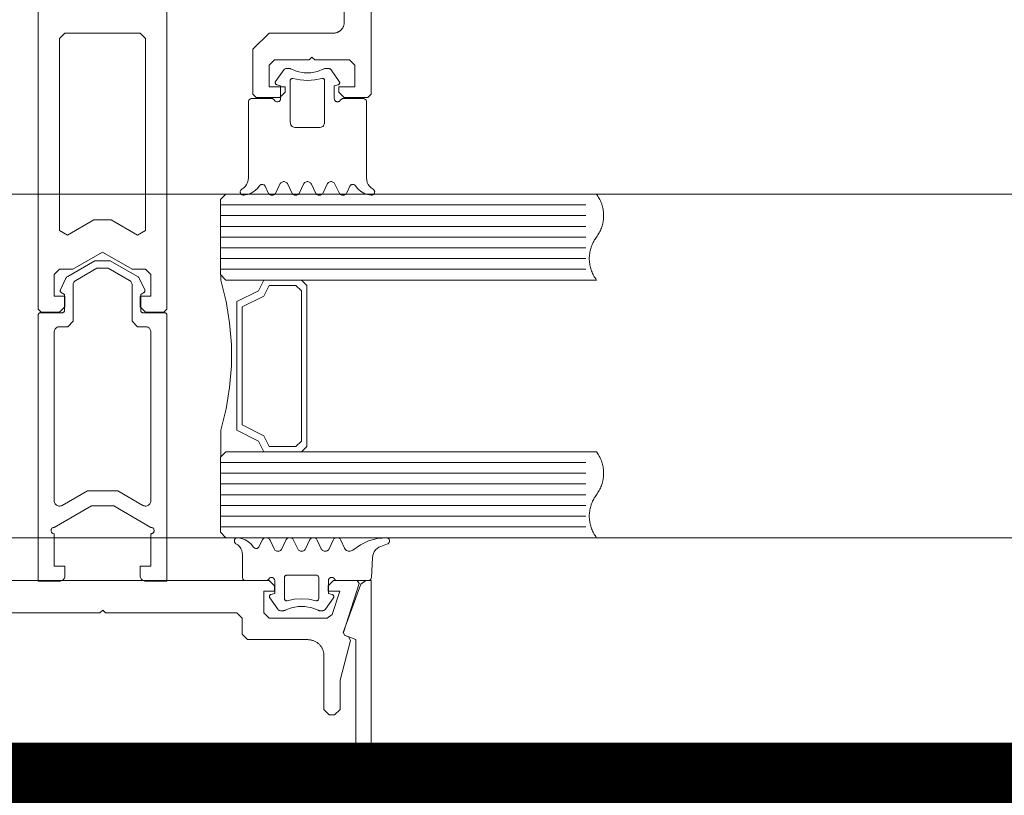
# Model space of a CAD drawing. Header units: millimetres. Extents: x 7483 to 13091, y 8111 to 13871.
# Tile 172 of 256: x 10009 to 10018, y 9220 to 9227. Entities that reach past the tile are written whole.
import ezdxf

# ---------------------------------------------------------------- set-up
doc = ezdxf.new("R2010")
doc.units = ezdxf.units.MM
doc.linetypes.add('DASHED2', pattern=[0.375, 0.25, -0.125])
doc.linetypes.add('DGN_STYLE_2', pattern=[30.2, 18.12, -12.08])
doc.layers.add('a___wymiary', color=7, linetype='Continuous', lineweight=5, true_color=0x000000)
doc.layers.add('wymiary', color=7, linetype='Continuous', lineweight=5, true_color=0xb2b2b2)
for name, color, linetype, lineweight in [('A_zaluzje', 7, 'Continuous', 15), ('CZ-SR', 106, 'Continuous', 13), ('drzwi', 30, 'Continuous', 20)]:
    doc.layers.add(name, color=color, linetype=linetype, lineweight=lineweight)
doc.layers.add('Powierzchnie', color=21, linetype='DGN_STYLE_2', lineweight=15, plot=False)
doc.styles.add('Arial', font='arial.ttf')
doc.dimstyles.new('wymiary agp1', dxfattribs={"dimtxt": 16, "dimasz": 5, "dimexe": 30, "dimexo": 60, "dimgap": 1.8, "dimtad": 1, "dimdec": 3, "dimrnd": 0.5, "dimdsep": 46, "dimtxsty": 'Arial', "dimblk": 'znacznik', "dimcen": 1.5, "dimse1": 1, "dimse2": 1, "dimclrd": 256, "dimazin": 0, "dimtfac": 1, "dimtdec": 3, "dimtmove": 1, "dimatfit": 3, "dimldrblk": 'znacznik', "dimfxl": 0, "dimlwd": -1, "dimarcsym": 0})

# ---------------------------------------------------------------- blocks, each defined once
blk = doc.blocks.new('zw$58')
for p, q in [((6.352965, 6.757207), (6.278063, 6.650213)), ((6.870836, 6.650213), (6.795885, 6.757207)), ((6.2807, 5.613097), (6.3182, 5.693505)), ((6.390709, 5.693505), (6.428209, 5.613097)), ((6.50067, 5.613097), (6.53817, 5.693505)), ((6.61068, 5.693505), (6.64818, 5.613097)), ((6.72069, 5.613097), (6.75819, 5.693505)), ((6.8307, 5.693505), (6.8682, 5.613097)), ((6.179918, 5.673681), (6.20819, 5.613097)), ((6.940709, 5.613097), (6.968932, 5.673681)), ((5.765458, 5.500001), (9.165458, 5.500001)), ((5.765458, 5.400001), (9.165458, 5.400001)), ((5.765458, 5.300001), (9.165458, 5.300001)), ((5.765458, 5.200001), (9.165458, 5.200001)), ((5.765458, 5.100001), (9.165458, 5.100001)), ((5.765458, 5.000001), (9.165458, 5.000001)), ((5.765458, 4.900001), (9.165458, 4.900001)), ((5.266521, 4.470571), (5.266521, 1.995649)), ((5.765458, 3.100001), (9.165458, 3.100001)), ((5.765458, 3.000001), (9.165458, 3.000001)), ((5.765458, 2.900001), (9.165458, 2.900001)), ((5.765458, 2.800001), (9.165458, 2.800001)), ((5.765458, 2.700001), (9.165458, 2.700001)), ((5.765458, 2.600001), (9.165458, 2.600001)), ((5.765458, 2.500001), (9.165458, 2.500001)), ((6.125042, 2.31632), (6.153313, 2.376909)), ((6.225823, 2.376909), (6.263323, 2.296495)), ((6.335833, 2.296495), (6.373284, 2.376909)), ((6.445794, 2.376909), (6.483294, 2.296495)), ((6.555803, 2.296495), (6.593303, 2.376909)), ((6.665813, 2.376909), (6.703313, 2.296495)), ((6.775823, 2.296495), (6.813323, 2.376909)), ((7.319817, 2.341814), (7.257952, 2.319304)), ((7.179192, 2.212816), (7.169524, 2.028435)), ((7.17343, 2.233617), (7.17343, 2.233617)), ((7.17343, 2.138372), (7.17343, 2.138372)), ((6.36386, 2.04312), (6.36386, 2.04312)), ((6.768645, 1.995494), (6.768645, 1.995494)), ((6.22094, 1.852617), (6.22094, 1.852617)), ((6.298089, 1.732793), (6.223186, 1.839788)), ((6.81596, 1.839788), (6.741009, 1.732793)), ((6.768645, 1.900243), (6.768645, 1.900243))]:
    blk.add_line(p, q)
for points in [[(6.916666, 8.0002), (6.916666, 7.2002), (6.916571, 7.195838), (6.916285, 7.191485), (6.91581, 7.187147), (6.915147, 7.182835), (6.914296, 7.178556), (6.913259, 7.174318), (6.912038, 7.17013), (6.910635, 7.165998), (6.909054, 7.161932), (6.907297, 7.157938), (6.905367, 7.154025), (6.903269, 7.1502), (6.901005, 7.14647), (6.898581, 7.142842), (6.896001, 7.139324), (6.89327, 7.135921), (6.890394, 7.132641), (6.887377, 7.129489), (6.884225, 7.126472), (6.880945, 7.123596), (6.877542, 7.120865), (6.874024, 7.118285), (6.870396, 7.115861), (6.866666, 7.113598), (6.862841, 7.111499), (6.858928, 7.109569), (6.854934, 7.107812), (6.850868, 7.106231), (6.846737, 7.104828), (6.842548, 7.103608), (6.83831, 7.10257), (6.834031, 7.101719), (6.829719, 7.101056), (6.825382, 7.100581), (6.821028, 7.100295), (6.816666, 7.1002), (6.216666, 7.1002), (6.066666, 6.9502), (6.066666, 6.5302), (6.096666, 6.5002), (6.316666, 6.5002), (6.366666, 6.5502), (6.366666, 6.6002), (6.216666, 6.6002), (6.216666, 6.8002), (6.266666, 6.8502), (6.591666, 6.8502), (6.616666, 6.8752), (6.641666, 6.8502), (6.966666, 6.8502), (7.016666, 6.8002), (7.016666, 6.6002), (6.866666, 6.6002), (6.866666, 6.5502), (6.916666, 6.5002), (7.136666, 6.5002), (7.166666, 6.5302), (7.166666, 14.7502)], [(4.066062, 8.0002), (4.066062, 4.53), (4.096062, 4.5), (4.266062, 4.5), (4.316062, 4.55), (4.316062, 4.65), (4.216062, 4.65), (4.216062, 4.85), (4.266062, 4.9), (4.266062, 4.9), (4.389267, 4.9), (4.666062, 5.059808), (4.942857, 4.9), (5.066062, 4.9), (5.116062, 4.85), (5.116062, 4.65), (5.016062, 4.65), (5.016062, 4.55), (5.066062, 4.5), (5.236062, 4.5), (5.266062, 4.53), (5.266062, 8.0002)], [(6.420685, 6.766745), (6.41746, 6.768152), (6.414092, 6.769172), (6.410628, 6.769791), (6.407116, 6.77), (6.377526, 6.77), (6.371804, 6.769445), (6.366294, 6.767809), (6.361196, 6.765153), (6.356699, 6.761573), (6.352967, 6.757202)], [(6.420692, 6.766753), (6.47998, 6.743386), (6.542587, 6.731494), (6.606312, 6.731494), (6.668919, 6.743386), (6.728207, 6.766753)], [(6.795916, 6.757225), (6.792857, 6.760918), (6.789249, 6.764077), (6.785184, 6.766621), (6.780765, 6.768485), (6.776105, 6.769621), (6.771325, 6.77), (6.741783, 6.77), (6.738269, 6.769796), (6.734803, 6.769183), (6.731432, 6.768167), (6.728204, 6.766764)], [(6.268456, 6.475009), (6.271455, 6.470724), (6.275153, 6.467025), (6.279437, 6.464025), (6.284177, 6.461814), (6.289229, 6.460459), (6.29444, 6.460003), (6.299651, 6.460458), (6.304703, 6.46181), (6.309444, 6.46402), (6.313729, 6.467019), (6.317428, 6.470717), (6.320429, 6.475001), (6.32264, 6.47974), (6.323994, 6.484792), (6.32445, 6.490001), (6.32445, 6.610003), (6.289244, 6.619426)], [(6.278065, 6.650215), (6.276323, 6.647197), (6.275132, 6.643923), (6.274526, 6.640492), (6.274525, 6.637008), (6.275128, 6.633577), (6.276318, 6.630302), (6.278057, 6.627283), (6.280294, 6.624613), (6.282961, 6.622371), (6.285975, 6.620626), (6.289247, 6.61943)], [(6.439438, 6.676828), (6.435844, 6.677415), (6.432203, 6.67734), (6.428637, 6.676605), (6.425262, 6.675236), (6.422192, 6.673277), (6.419528, 6.670794), (6.417358, 6.667869), (6.415755, 6.664598), (6.414771, 6.661091), (6.41444, 6.657463), (6.41444, 6.27), (6.415199, 6.261318), (6.417455, 6.252899), (6.421138, 6.245), (6.426138, 6.237861), (6.4323, 6.231698), (6.43944, 6.226699), (6.447339, 6.223015), (6.455757, 6.22076), (6.46444, 6.22), (6.684459, 6.22), (6.693142, 6.22076), (6.70156, 6.223015), (6.709459, 6.226699), (6.716599, 6.231698), (6.722761, 6.237861), (6.727761, 6.245), (6.731444, 6.252899), (6.7337, 6.261318), (6.734459, 6.27), (6.734459, 6.657463), (6.734128, 6.661089), (6.733144, 6.664594), (6.731541, 6.667862), (6.729371, 6.670787), (6.726707, 6.67327), (6.723636, 6.675229), (6.720261, 6.6766), (6.716693, 6.677338), (6.71305, 6.677416), (6.709454, 6.676834)], [(6.439443, 6.676829), (6.506404, 6.663984), (6.57445, 6.659679), (6.642495, 6.663984), (6.709457, 6.676829)], [(6.880431, 6.474988), (6.87743, 6.470707), (6.87373, 6.467012), (6.869445, 6.464015), (6.864705, 6.461808), (6.859654, 6.460456), (6.854445, 6.460003), (6.849235, 6.46046), (6.844185, 6.461814), (6.839446, 6.464025), (6.835163, 6.467024), (6.831466, 6.470722), (6.828468, 6.475005), (6.826258, 6.479743), (6.824905, 6.484793), (6.82445, 6.490001), (6.82445, 6.610003), (6.859606, 6.619426)], [(6.859606, 6.619418), (6.862885, 6.620607), (6.865907, 6.622349), (6.86858, 6.624588), (6.870824, 6.627259), (6.87257, 6.630279), (6.873765, 6.633556), (6.874373, 6.636991), (6.874374, 6.640479), (6.87377, 6.643915), (6.872578, 6.647193), (6.870834, 6.650215)], [(5.963608, 5.646098), (5.980964, 5.65806), (5.995959, 5.672875), (6.00813, 5.690084), (6.017102, 5.709158), (6.022599, 5.729508), (6.02445, 5.750505), (6.02445, 6.460003), (6.024905, 6.465209), (6.026258, 6.470258), (6.028466, 6.474995), (6.031463, 6.479277), (6.035158, 6.482974), (6.039439, 6.485974), (6.044175, 6.488186), (6.049223, 6.489542), (6.05443, 6.490001), (6.242467, 6.490001), (6.247679, 6.489549), (6.252734, 6.488199), (6.257477, 6.485991), (6.261765, 6.482993), (6.265467, 6.479296), (6.26847, 6.475012)], [(7.185291, 5.646098), (7.167935, 5.65806), (7.15294, 5.672875), (7.140769, 5.690084), (7.131797, 5.709158), (7.1263, 5.729508), (7.12445, 5.750505), (7.12445, 6.460003), (7.123993, 6.465215), (7.122637, 6.470268), (7.120425, 6.475009), (7.117422, 6.479294), (7.11372, 6.482992), (7.109432, 6.48599), (7.104688, 6.488199), (7.099633, 6.489549), (7.09442, 6.490001), (6.906383, 6.490001), (6.901175, 6.489542), (6.896127, 6.488185), (6.89139, 6.485973), (6.887109, 6.482972), (6.883414, 6.479274), (6.880417, 6.474991)], [(6.179937, 5.673687), (6.177292, 5.678255), (6.173888, 5.68229), (6.169828, 5.685666), (6.16524, 5.688278), (6.160265, 5.690045), (6.155057, 5.690913), (6.149778, 5.690855), (6.14459, 5.689873), (6.139655, 5.687997), (6.135125, 5.685285), (6.131141, 5.681821), (6.127826, 5.677713)], [(6.390679, 5.693494), (6.387195, 5.699534), (6.382716, 5.704877), (6.377377, 5.70936), (6.371341, 5.712848), (6.364791, 5.715235), (6.357926, 5.716447), (6.350955, 5.716449), (6.344089, 5.71524), (6.337538, 5.712857), (6.3315, 5.709372), (6.326159, 5.704891), (6.321677, 5.699551), (6.31819, 5.693513)], [(6.610689, 5.693513), (6.607203, 5.699551), (6.602721, 5.704891), (6.597379, 5.709372), (6.591341, 5.712857), (6.58479, 5.71524), (6.577925, 5.716449), (6.570954, 5.716447), (6.564089, 5.715235), (6.557539, 5.712848), (6.551503, 5.70936), (6.546164, 5.704877), (6.541685, 5.699534), (6.538201, 5.693494)], [(6.830711, 5.693504), (6.827224, 5.699542), (6.82274, 5.704884), (6.817397, 5.709366), (6.811356, 5.712852), (6.804802, 5.715237), (6.797932, 5.716448), (6.790957, 5.716448), (6.784088, 5.715237), (6.777533, 5.712852), (6.771492, 5.709366), (6.766149, 5.704884), (6.761666, 5.699542), (6.758178, 5.693504)], [(7.021021, 5.677724), (7.017707, 5.681831), (7.013724, 5.685293), (7.009197, 5.688002), (7.004266, 5.689876), (6.999082, 5.690856), (6.993807, 5.690912), (6.988604, 5.690042), (6.983634, 5.688273), (6.979051, 5.685659), (6.974996, 5.682282), (6.971596, 5.678247), (6.968956, 5.673677)], [(5.963602, 5.646108), (5.959389, 5.643225), (5.955726, 5.639671), (5.952719, 5.635547), (5.950455, 5.630974), (5.948998, 5.626082), (5.948392, 5.621015), (5.948654, 5.615918), (5.949776, 5.61094), (5.951726, 5.606224), (5.954448, 5.601906), (5.957862, 5.598112), (5.961869, 5.594951), (5.966355, 5.592516), (5.971189, 5.590876), (5.97623, 5.590078), (5.981334, 5.590147)], [(5.981334, 5.590144), (6.015944, 5.596665), (6.048873, 5.609155), (6.079101, 5.627228), (6.10569, 5.650322), (6.127816, 5.677723)], [(6.208178, 5.613098), (6.211666, 5.607059), (6.216149, 5.601718), (6.221492, 5.597236), (6.227533, 5.593749), (6.234088, 5.591364), (6.240957, 5.590154), (6.247932, 5.590154), (6.254802, 5.591364), (6.261356, 5.593749), (6.267397, 5.597236), (6.27274, 5.601718), (6.277224, 5.607059), (6.280711, 5.613098)], [(6.4282, 5.613089), (6.431686, 5.607052), (6.436166, 5.601713), (6.441506, 5.597233), (6.447542, 5.593748), (6.454091, 5.591364), (6.460955, 5.590153), (6.467924, 5.590153), (6.474788, 5.591364), (6.481337, 5.593748), (6.487374, 5.597233), (6.492713, 5.601713), (6.497194, 5.607052), (6.50068, 5.613089)], [(6.648168, 5.613098), (6.651656, 5.607059), (6.656139, 5.601718), (6.661483, 5.597236), (6.667523, 5.593749), (6.674078, 5.591364), (6.680947, 5.590154), (6.687923, 5.590154), (6.694792, 5.591364), (6.701346, 5.593749), (6.707387, 5.597236), (6.71273, 5.601718), (6.717214, 5.607059), (6.720701, 5.613098)], [(6.86819, 5.613089), (6.871677, 5.607051), (6.876159, 5.601711), (6.8815, 5.59723), (6.887538, 5.593745), (6.894089, 5.591362), (6.900955, 5.590153), (6.907926, 5.590154), (6.914791, 5.591367), (6.921341, 5.593754), (6.927377, 5.597242), (6.932716, 5.601725), (6.937195, 5.607068), (6.940679, 5.613107)], [(7.021034, 5.677723), (7.043167, 5.650315), (7.069765, 5.627216), (7.100003, 5.609142), (7.132944, 5.596654), (7.167565, 5.590139)], [(7.167564, 5.590142), (7.172663, 5.590082), (7.177698, 5.590885), (7.182524, 5.592529), (7.187002, 5.594966), (7.191003, 5.598126), (7.194411, 5.601917), (7.197128, 5.606231), (7.199075, 5.610943), (7.200196, 5.615916), (7.200458, 5.621007), (7.199855, 5.626069), (7.198403, 5.630955), (7.196144, 5.635526), (7.193144, 5.639648), (7.189489, 5.643202), (7.185286, 5.646087)], [(5.767458, 3.152001), (5.767458, 3.400001), (5.817458, 3.600001), (5.847458, 3.800001), (5.867458, 4.000001), (5.867458, 4.200001), (5.847458, 4.400001), (5.817458, 4.600001), (5.767458, 4.800001), (5.767458, 4.848001)], [(5.817458, 4.800001), (6.167458, 4.800001), (6.117458, 4.700001), (5.917458, 4.600001), (5.917458, 3.400001), (6.117458, 3.300001), (6.167458, 3.200001), (5.817458, 3.200001)], [(5.926458, 2.399859), (5.921354, 2.399928), (5.916312, 2.399131), (5.911479, 2.39749), (5.906993, 2.395054), (5.902985, 2.391893), (5.899571, 2.388099), (5.89685, 2.383781), (5.8949, 2.379064), (5.893778, 2.374085), (5.893516, 2.368987), (5.894122, 2.363919), (5.895579, 2.359028), (5.897843, 2.354453), (5.900851, 2.350329), (5.904514, 2.346775), (5.908726, 2.343892)], [(6.07294, 2.312277), (6.050814, 2.339678), (6.024225, 2.362773), (5.993997, 2.380845), (5.961067, 2.393336), (5.926458, 2.399856)], [(6.225791, 2.3769), (6.222307, 2.382939), (6.217828, 2.388282), (6.212489, 2.392765), (6.206453, 2.396253), (6.199904, 2.398639), (6.193039, 2.399852), (6.186069, 2.399854), (6.179204, 2.398645), (6.172653, 2.396262), (6.166615, 2.392777), (6.161274, 2.388296), (6.156792, 2.382956), (6.153305, 2.376918)], [(6.445802, 2.376918), (6.442315, 2.382956), (6.437833, 2.388296), (6.432492, 2.392777), (6.426454, 2.396262), (6.419903, 2.398645), (6.413038, 2.399854), (6.406068, 2.399852), (6.399203, 2.398639), (6.392654, 2.396253), (6.386618, 2.392765), (6.381279, 2.388282), (6.3768, 2.382939), (6.373316, 2.3769)], [(6.665824, 2.376909), (6.662336, 2.382948), (6.657853, 2.388289), (6.65251, 2.392771), (6.646469, 2.396257), (6.639915, 2.398642), (6.633046, 2.399853), (6.626071, 2.399853), (6.619202, 2.398642), (6.612648, 2.396257), (6.606607, 2.392771), (6.601264, 2.388289), (6.596781, 2.382948), (6.593293, 2.376909)], [(6.885801, 2.3769), (6.882317, 2.382939), (6.877838, 2.388282), (6.872499, 2.392765), (6.866463, 2.396253), (6.859914, 2.398639), (6.853049, 2.399852), (6.846078, 2.399854), (6.839213, 2.398645), (6.832662, 2.396262), (6.826625, 2.392777), (6.821284, 2.388296), (6.816802, 2.382956), (6.813315, 2.376918)], [(7.309075, 2.399997), (7.225042, 2.391525), (7.143634, 2.36903), (7.067174, 2.333153), (6.997843, 2.284919)], [(7.319817, 2.341817), (7.32458, 2.344043), (7.328882, 2.347067), (7.332589, 2.350796), (7.335588, 2.355114), (7.337787, 2.359889), (7.339119, 2.364975), (7.339543, 2.370216), (7.339045, 2.37545), (7.337641, 2.380516), (7.335374, 2.38526), (7.332314, 2.389535), (7.328554, 2.393211), (7.324211, 2.396173), (7.319417, 2.398333), (7.314319, 2.399622), (7.309075, 2.400001)], [(6.213592, 2.01499), (6.210589, 2.010707), (6.206887, 2.007011), (6.2026, 2.004014), (6.197857, 2.001807), (6.192803, 2.000457), (6.187591, 2.000005), (5.999553, 2.000005), (5.994347, 2.000461), (5.9893, 2.001814), (5.984563, 2.004024), (5.980282, 2.007023), (5.976587, 2.010721), (5.97359, 2.015004), (5.971381, 2.019744), (5.970028, 2.024795), (5.969573, 2.030004), (5.969573, 2.239501), (5.967722, 2.260494), (5.962225, 2.280839), (5.953254, 2.299909), (5.941084, 2.317116), (5.926092, 2.331929), (5.908738, 2.343891)], [(6.072951, 2.312287), (6.076266, 2.308178), (6.08025, 2.304715), (6.08478, 2.302003), (6.089714, 2.300127), (6.094902, 2.299145), (6.100181, 2.299087), (6.105388, 2.299955), (6.110363, 2.301723), (6.114951, 2.304334), (6.11901, 2.30771), (6.122414, 2.311744), (6.125059, 2.316313)], [(6.263316, 2.296488), (6.266803, 2.290452), (6.271285, 2.285112), (6.276626, 2.280633), (6.282663, 2.277149), (6.289214, 2.274766), (6.296079, 2.273557), (6.303049, 2.273559), (6.309913, 2.274771), (6.316462, 2.277157), (6.322498, 2.280645), (6.327836, 2.285127), (6.332316, 2.290469), (6.3358, 2.296507)], [(6.483284, 2.296498), (6.486772, 2.29046), (6.491256, 2.28512), (6.496599, 2.280639), (6.502639, 2.277153), (6.509193, 2.274769), (6.516061, 2.273558), (6.523036, 2.273558), (6.529904, 2.274769), (6.536458, 2.277153), (6.542499, 2.280639), (6.547842, 2.28512), (6.552325, 2.29046), (6.555813, 2.296498)], [(6.703306, 2.296488), (6.706793, 2.290452), (6.711275, 2.285112), (6.716616, 2.280633), (6.722654, 2.277149), (6.729204, 2.274766), (6.736069, 2.273557), (6.743039, 2.273559), (6.749903, 2.274771), (6.756452, 2.277157), (6.762488, 2.280645), (6.767827, 2.285127), (6.772306, 2.290469), (6.77579, 2.296507)], [(6.885833, 2.376909), (6.920598, 2.302269), (6.925192, 2.294389), (6.931142, 2.287474), (6.938248, 2.281755), (6.946276, 2.277423), (6.954957, 2.274621), (6.964002, 2.273442), (6.973111, 2.273927), (6.98198, 2.276059), (6.990315, 2.279766), (6.997837, 2.284926)], [(7.257949, 2.319293), (7.239771, 2.310898), (7.223242, 2.299597), (7.208822, 2.285706), (7.196913, 2.269612), (7.187846, 2.251761), (7.181873, 2.232653), (7.179161, 2.212817)], [(6.234368, 1.87058), (6.269573, 1.880004), (6.269573, 2.000005), (6.269117, 2.005215), (6.267762, 2.010267), (6.265551, 2.015007), (6.26255, 2.019291), (6.258851, 2.022988), (6.254565, 2.025987), (6.249824, 2.028197), (6.244771, 2.029549), (6.239561, 2.030004), (6.23435, 2.029547), (6.229298, 2.028191), (6.224558, 2.02598), (6.220274, 2.022978), (6.216577, 2.019279), (6.213578, 2.014994)], [(6.654535, 1.813178), (6.658129, 1.812591), (6.661769, 1.812666), (6.665336, 1.8134), (6.66871, 1.814769), (6.67178, 1.816727), (6.674444, 1.81921), (6.676614, 1.822134), (6.678218, 1.825404), (6.679202, 1.82891), (6.679534, 1.832537), (6.679534, 2.030004), (6.679231, 2.033474), (6.67833, 2.036839), (6.676859, 2.039997), (6.674863, 2.042852), (6.672402, 2.045317), (6.66955, 2.047317), (6.666395, 2.048792), (6.663032, 2.049697), (6.659563, 2.050005), (6.379534, 2.050005), (6.376065, 2.049697), (6.372702, 2.048792), (6.369547, 2.047317), (6.366695, 2.045317), (6.364234, 2.042852), (6.362238, 2.039997), (6.360767, 2.036839), (6.359867, 2.033474), (6.359563, 2.030004), (6.359563, 1.832537), (6.359895, 1.82891), (6.36088, 1.825404), (6.362483, 1.822134), (6.364653, 1.81921), (6.367317, 1.816727), (6.370387, 1.814769), (6.373761, 1.8134), (6.377328, 1.812666), (6.380968, 1.812591), (6.384562, 1.813178)], [(6.825517, 2.015004), (6.822519, 2.019288), (6.818824, 2.022985), (6.814543, 2.025985), (6.809807, 2.028195), (6.80476, 2.029548), (6.799554, 2.030004), (6.794348, 2.029548), (6.7893, 2.028195), (6.784564, 2.025985), (6.780284, 2.022986), (6.776588, 2.019288), (6.773591, 2.015005), (6.771382, 2.010265), (6.770029, 2.005214), (6.769573, 2.000005), (6.769573, 1.880004), (6.804729, 1.87058)], [(6.825542, 2.015011), (6.828539, 2.010729), (6.832234, 2.007032), (6.836515, 2.004032), (6.841251, 2.001821), (6.846299, 2.000465), (6.851507, 2.000005), (7.139544, 2.000005), (7.144585, 2.000427), (7.149484, 2.00169), (7.154101, 2.003759), (7.158305, 2.006573), (7.161976, 2.010053), (7.16501, 2.014101), (7.167321, 2.0186), (7.168842, 2.023424), (7.169532, 2.028435)], [(2.408003, 0.160956), (4.666666, 0.182364), (6.925329, 0.160956), (6.929718, 0.161011), (6.934101, 0.161258), (6.938468, 0.161697), (6.942812, 0.162328), (6.947123, 0.163149), (6.951395, 0.164158), (6.955619, 0.165353), (6.959785, 0.166733), (6.963888, 0.168294), (6.967917, 0.170034), (6.971867, 0.171948), (6.975729, 0.174035), (6.979495, 0.176289), (6.983159, 0.178705), (6.986714, 0.181281), (6.990152, 0.18401), (6.993466, 0.186887), (6.996652, 0.189907), (6.999702, 0.193063), (7.00261, 0.196351), (7.005371, 0.199763), (7.00798, 0.203292), (7.010432, 0.206933), (7.012721, 0.210678), (7.014844, 0.21452), (7.016796, 0.218451), (7.018574, 0.222464), (7.020174, 0.226552), (7.021593, 0.230705), (7.022829, 0.234917), (7.023878, 0.239179), (7.024739, 0.243483), (7.025411, 0.247821), (7.025892, 0.252183), (7.026181, 0.256563), (7.026277, 0.260952), (7.026277, 1.452461), (6.919826, 1.491206), (6.907872, 1.516841), (7.071754, 1.967101), (7.118738, 2), (7.166666, 2), (7.166666, 0.25), (7.166428, 0.239095), (7.165715, 0.228211), (7.164527, 0.217369), (7.162868, 0.206588), (7.16074, 0.19589), (7.158147, 0.185295), (7.155095, 0.174824), (7.151589, 0.164495), (7.147636, 0.154329), (7.143243, 0.144346), (7.138419, 0.134563), (7.133172, 0.125), (7.127514, 0.115675), (7.121454, 0.106606), (7.115004, 0.09781), (7.108177, 0.089303), (7.100985, 0.081103), (7.093443, 0.073223), (7.085564, 0.065681), (7.077363, 0.058489), (7.068856, 0.051662), (7.06006, 0.045212), (7.050991, 0.039152), (7.041666, 0.033494), (7.032103, 0.028247), (7.022321, 0.023423), (7.012337, 0.01903), (7.002171, 0.015077), (6.991842, 0.011571), (6.981371, 0.008519), (6.970776, 0.005926), (6.960078, 0.003798), (6.949298, 0.002139), (6.938455, 0.000951), (6.927571, 0.000238), (6.916666, 0), (2.416666, 0)], [(3.417637, 1.7), (4.642637, 1.7), (4.667637, 1.725), (4.692637, 1.7), (5.917637, 1.7), (5.967637, 1.65), (5.967637, 1.5), (6.017637, 1.45), (6.577637, 1.45), (6.58418, 1.449857), (6.59071, 1.449429), (6.597216, 1.448717), (6.603684, 1.447721), (6.610103, 1.446445), (6.61646, 1.444889), (6.622743, 1.443058), (6.62894, 1.440954), (6.635039, 1.438582), (6.64103, 1.435946), (6.646899, 1.433052), (6.652637, 1.429904), (6.658232, 1.426509), (6.663673, 1.422873), (6.668951, 1.419003), (6.674055, 1.414907), (6.678975, 1.410592), (6.683703, 1.406066), (6.688229, 1.401339), (6.692544, 1.396418), (6.69664, 1.391314), (6.70051, 1.386037), (6.704146, 1.380595), (6.707541, 1.375), (6.710689, 1.369262), (6.713583, 1.363393), (6.716219, 1.357403), (6.718591, 1.351303), (6.720694, 1.345106), (6.722526, 1.338823), (6.724081, 1.332466), (6.725358, 1.326047), (6.726354, 1.319579), (6.727066, 1.313073), (6.727494, 1.306543), (6.727637, 1.3), (6.727637, 0.8), (6.777637, 0.75), (6.827637, 0.75), (6.877637, 0.8), (6.877637, 1.072408), (6.976615, 1.441798), (6.957863, 1.477766), (6.920819, 1.491198), (6.908608, 1.516156), (7.056666, 1.973844), (7.037637, 2), (6.817637, 2), (6.767637, 1.95), (6.767637, 1.900499), (6.875286, 1.900499), (6.805448, 1.684611), (6.757875, 1.65), (6.217637, 1.65), (6.167637, 1.7), (6.167637, 1.900499), (6.267637, 1.900499), (6.267637, 1.95), (6.217637, 2), (3.117637, 2)], [(6.234371, 1.87057), (6.231099, 1.869375), (6.228084, 1.86763), (6.225418, 1.865388), (6.223181, 1.862718), (6.221441, 1.859699), (6.220252, 1.856425), (6.219648, 1.852994), (6.21965, 1.84951), (6.220256, 1.846079), (6.221448, 1.842805), (6.223189, 1.839788)], [(6.81596, 1.8398), (6.817702, 1.842819), (6.818894, 1.846094), (6.819498, 1.849526), (6.819496, 1.853011), (6.818889, 1.856443), (6.817695, 1.859717), (6.815949, 1.862734), (6.813706, 1.865403), (6.811033, 1.867643), (6.808012, 1.869385), (6.804734, 1.870576)], [(6.673335, 1.723238), (6.614045, 1.746608), (6.551435, 1.758504), (6.487705, 1.758508), (6.425094, 1.74662), (6.365801, 1.723258)], [(6.654538, 1.813178), (6.587585, 1.826018), (6.519549, 1.830321), (6.451512, 1.826018), (6.384559, 1.813178)], [(6.298092, 1.732797), (6.301824, 1.728426), (6.306321, 1.724847), (6.311418, 1.722191), (6.316928, 1.720555), (6.322649, 1.72), (6.352239, 1.72), (6.355752, 1.720209), (6.359216, 1.720828), (6.362584, 1.721849), (6.36581, 1.723257)], [(6.673326, 1.723237), (6.676555, 1.721833), (6.679926, 1.720818), (6.683392, 1.720204), (6.686907, 1.72), (6.716448, 1.72), (6.722167, 1.720551), (6.727675, 1.722183), (6.732772, 1.724837), (6.737269, 1.728415), (6.741001, 1.732786)]]:
    blk.add_lwpolyline(points)
for points in [[(4.341062, 5.218579), (4.585677, 5.359808), (4.746446, 5.359808), (4.991062, 5.218579), (5.066062, 5.26188), (5.066062, 7.0502), (5.016062, 7.1002), (4.316062, 7.1002), (4.266062, 7.0502), (4.266062, 5.26188), (4.341062, 5.218579)], [(5.815458, 4.800001), (9.265458, 4.800001), (9.25848, 4.80966), (9.251851, 4.819563), (9.245581, 4.829696), (9.239677, 4.840046), (9.234147, 4.850601), (9.228997, 4.861347), (9.224235, 4.87227), (9.219866, 4.883356), (9.215897, 4.894592), (9.212331, 4.905962), (9.209174, 4.917452), (9.20643, 4.929048), (9.204102, 4.940734), (9.202194, 4.952497), (9.200706, 4.96432), (9.199643, 4.976188), (9.199004, 4.988087), (9.198791, 5.000001), (9.199004, 5.011915), (9.199643, 5.023814), (9.200706, 5.035683), (9.202194, 5.047506), (9.204102, 5.059268), (9.20643, 5.070954), (9.209174, 5.08255), (9.212331, 5.09404), (9.215897, 5.10541), (9.219866, 5.116646), (9.224235, 5.127732), (9.228997, 5.138655), (9.234147, 5.149401), (9.239677, 5.159956), (9.245581, 5.170307), (9.251851, 5.18044), (9.25848, 5.190342), (9.265458, 5.200001), (9.272436, 5.20966), (9.279064, 5.219563), (9.285335, 5.229696), (9.291239, 5.240046), (9.296769, 5.250601), (9.301918, 5.261347), (9.306681, 5.27227), (9.311049, 5.283356), (9.315019, 5.294592), (9.318584, 5.305962), (9.321741, 5.317452), (9.324485, 5.329048), (9.326813, 5.340734), (9.328722, 5.352497), (9.330209, 5.36432), (9.331273, 5.376188), (9.331911, 5.388087), (9.332124, 5.400001), (9.331911, 5.411915), (9.331273, 5.423814), (9.330209, 5.435683), (9.328722, 5.447506), (9.326813, 5.459268), (9.324485, 5.470954), (9.321741, 5.48255), (9.318584, 5.49404), (9.315019, 5.50541), (9.311049, 5.516646), (9.306681, 5.527732), (9.301918, 5.538655), (9.296769, 5.549401), (9.291239, 5.559956), (9.285335, 5.570307), (9.279064, 5.58044), (9.272436, 5.590342), (9.265458, 5.600001), (5.815458, 5.600001), (5.765458, 5.550001), (5.765458, 4.850001), (5.815458, 4.800001)], [(4.091582, 4.49564), (4.291533, 4.49564), (4.294816, 4.495938), (4.2978, 4.496535), (4.300785, 4.497729), (4.30347, 4.49952), (4.305858, 4.501609), (4.307947, 4.503996), (4.309439, 4.506682), (4.310633, 4.509368), (4.311528, 4.512651), (4.311528, 4.515635), (4.311528, 4.665748), (4.281685, 4.68246), (4.278999, 4.684549), (4.276611, 4.686638), (4.274821, 4.689324), (4.273329, 4.692309), (4.272135, 4.695591), (4.271836, 4.698874), (4.271836, 4.702157), (4.272433, 4.70544), (4.273627, 4.708424), (4.321377, 4.811086), (4.325256, 4.817651), (4.329733, 4.82362), (4.335403, 4.828992), (4.34167, 4.83317), (4.595937, 4.98), (4.737395, 4.98), (4.991662, 4.83317), (4.997929, 4.828992), (5.003599, 4.82362), (5.008076, 4.817651), (5.011955, 4.811086), (5.059705, 4.708424), (5.060899, 4.70544), (5.061496, 4.702157), (5.061496, 4.698874), (5.061197, 4.695591), (5.060003, 4.692309), (5.058511, 4.689324), (5.056721, 4.686638), (5.054333, 4.684549), (5.051647, 4.68246), (5.021804, 4.665748), (5.021804, 4.515635), (5.021804, 4.512651), (5.022699, 4.509368), (5.023893, 4.506682), (5.025385, 4.503996), (5.027474, 4.501609), (5.029862, 4.49952), (5.032547, 4.497729), (5.035532, 4.496535), (5.038516, 4.495938), (5.041799, 4.49564), (5.24175, 4.49564), (5.24563, 4.495341), (5.24951, 4.494446), (5.253091, 4.492954), (5.256374, 4.490865), (5.259358, 4.488179), (5.261746, 4.485195), (5.263835, 4.481912), (5.265327, 4.478331), (5.266222, 4.474451), (5.266521, 4.470571), (5.266521, 1.995649), (5.066569, 1.995649), (5.05881, 1.996246), (5.051349, 1.998037), (5.043888, 2.001021), (5.037322, 2.005199), (5.031354, 2.010272), (5.02628, 2.016241), (5.022102, 2.022807), (5.019118, 2.030268), (5.017327, 2.037728), (5.01673, 2.045786), (5.01673, 2.135615), (5.116706, 2.135615), (5.116706, 2.435841), (5.121481, 2.436139), (5.125958, 2.437333), (5.130434, 2.439124), (5.134314, 2.441511), (5.137895, 2.444794), (5.140879, 2.448375), (5.143267, 2.452255), (5.145057, 2.456731), (5.146251, 2.461208), (5.14655, 2.465983), (5.146251, 2.470459), (5.145057, 2.475234), (5.143267, 2.479412), (5.140879, 2.48359), (5.137895, 2.487172), (5.134314, 2.490156), (5.130434, 2.492544), (5.125958, 2.494334), (5.121481, 2.495528), (5.116706, 2.495826), (4.770521, 2.695778), (4.562811, 2.695778), (4.216626, 2.495826), (4.211851, 2.495528), (4.207374, 2.494334), (4.202898, 2.492544), (4.199018, 2.490156), (4.195437, 2.487172), (4.192453, 2.48359), (4.190065, 2.479412), (4.188275, 2.475234), (4.187081, 2.470459), (4.186782, 2.465983), (4.187081, 2.461208), (4.188275, 2.456731), (4.190065, 2.452255), (4.192453, 2.448375), (4.195437, 2.444794), (4.199018, 2.441511), (4.202898, 2.439124), (4.207374, 2.437333), (4.211851, 2.436139), (4.216626, 2.435841), (4.216626, 2.135615), (4.316602, 2.135615), (4.316602, 2.045786), (4.316005, 2.037728), (4.314214, 2.030268), (4.31123, 2.022807), (4.307052, 2.016241), (4.301978, 2.010272), (4.29601, 2.005199), (4.289444, 2.001021), (4.281983, 1.998037), (4.274522, 1.996246), (4.266763, 1.995649), (4.066811, 1.995649), (4.066811, 4.470571), (4.06711, 4.474451), (4.068005, 4.478331), (4.069497, 4.481912), (4.071586, 4.485195), (4.073974, 4.488179), (4.076958, 4.490865), (4.080241, 4.492954), (4.083822, 4.494446), (4.087702, 4.495341), (4.091582, 4.49564)], [(4.266763, 4.365522), (4.34167, 4.365522), (4.391807, 4.415659), (4.391807, 4.752294), (4.392106, 4.759755), (4.393896, 4.767216), (4.396582, 4.77408), (4.400462, 4.780645), (4.404938, 4.786316), (4.410609, 4.791389), (4.416577, 4.795567), (4.614738, 4.909868), (4.718594, 4.909868), (4.916755, 4.795567), (4.922723, 4.791389), (4.928394, 4.786316), (4.93287, 4.780645), (4.93675, 4.77408), (4.939436, 4.767216), (4.941226, 4.759755), (4.941525, 4.752294), (4.941525, 4.415659), (4.991662, 4.365522), (5.066569, 4.365522), (5.074627, 4.364925), (5.082088, 4.363135), (5.08925, 4.36015), (5.096114, 4.355972), (5.102083, 4.350899), (5.107156, 4.34493), (5.111334, 4.338365), (5.114319, 4.331202), (5.116109, 4.323443), (5.116706, 4.315684), (5.116706, 2.744124), (5.116109, 2.736067), (5.11402, 2.728307), (5.111036, 2.720846), (5.106559, 2.713982), (5.101188, 2.708014), (5.09492, 2.70294), (5.088056, 2.699061), (5.080595, 2.696076), (5.072836, 2.694584), (5.064778, 2.694286), (5.056721, 2.695181), (5.048961, 2.69727), (5.041799, 2.700851), (4.808124, 2.835744), (4.525208, 2.835744), (4.291533, 2.700851), (4.284371, 2.69727), (4.276611, 2.695181), (4.268554, 2.694286), (4.260496, 2.694584), (4.252737, 2.696076), (4.245276, 2.699061), (4.238412, 2.70294), (4.232144, 2.708014), (4.226773, 2.713982), (4.222296, 2.720846), (4.219312, 2.728307), (4.217223, 2.736067), (4.216626, 2.744124), (4.216626, 4.315684), (4.217223, 4.323443), (4.219013, 4.331202), (4.221998, 4.338365), (4.226176, 4.34493), (4.231249, 4.350899), (4.237218, 4.355972), (4.244082, 4.36015), (4.251244, 4.363135), (4.258705, 4.364925), (4.266763, 4.365522)], [(6.517458, 3.200001), (6.567458, 3.250001), (6.567458, 4.750001), (6.517458, 4.800001), (6.167458, 4.800001), (6.117458, 4.700001), (5.917458, 4.600001), (5.917458, 3.400001), (6.117458, 3.300001), (6.167458, 3.200001), (6.517458, 3.200001)], [(6.467458, 3.250001), (6.517458, 3.300001), (6.517458, 4.700001), (6.467458, 4.750001), (6.217458, 4.750001), (6.167458, 4.650001), (5.967458, 4.550001), (5.967458, 3.450001), (6.167458, 3.350001), (6.217458, 3.250001), (6.467458, 3.250001)], [(5.815458, 2.400001), (9.265458, 2.400001), (9.25848, 2.40966), (9.251851, 2.419563), (9.245581, 2.429696), (9.239677, 2.440046), (9.234147, 2.450601), (9.228997, 2.461347), (9.224235, 2.47227), (9.219866, 2.483356), (9.215897, 2.494592), (9.212331, 2.505962), (9.209174, 2.517452), (9.20643, 2.529048), (9.204102, 2.540734), (9.202194, 2.552497), (9.200706, 2.56432), (9.199643, 2.576188), (9.199004, 2.588087), (9.198791, 2.600001), (9.199004, 2.611915), (9.199643, 2.623814), (9.200706, 2.635683), (9.202194, 2.647506), (9.204102, 2.659268), (9.20643, 2.670954), (9.209174, 2.68255), (9.212331, 2.69404), (9.215897, 2.70541), (9.219866, 2.716646), (9.224235, 2.727732), (9.228997, 2.738655), (9.234147, 2.749401), (9.239677, 2.759956), (9.245581, 2.770307), (9.251851, 2.78044), (9.25848, 2.790342), (9.265458, 2.800001), (9.272436, 2.80966), (9.279064, 2.819563), (9.285335, 2.829696), (9.291239, 2.840046), (9.296769, 2.850601), (9.301918, 2.861347), (9.306681, 2.87227), (9.311049, 2.883356), (9.315019, 2.894592), (9.318584, 2.905962), (9.321741, 2.917452), (9.324485, 2.929048), (9.326813, 2.940734), (9.328722, 2.952497), (9.330209, 2.96432), (9.331273, 2.976188), (9.331911, 2.988087), (9.332124, 3.000001), (9.331911, 3.011915), (9.331273, 3.023814), (9.330209, 3.035683), (9.328722, 3.047506), (9.326813, 3.059268), (9.324485, 3.070954), (9.321741, 3.08255), (9.318584, 3.09404), (9.315019, 3.10541), (9.311049, 3.116646), (9.306681, 3.127732), (9.301918, 3.138655), (9.296769, 3.149401), (9.291239, 3.159956), (9.285335, 3.170307), (9.279064, 3.18044), (9.272436, 3.190342), (9.265458, 3.200001), (5.815458, 3.200001), (5.765458, 3.150001), (5.765458, 2.450001), (5.815458, 2.400001)]]:
    blk.add_lwpolyline(points, close=True)
blk = doc.blocks.new('gfhgfhhf')
at = {"layer": 'drzwi'}
for points in [[(8212.0716, 5161.7507), (9892.0665, 5161.7507)], [(8211.9052, 5158.5507), (9892.0665, 5158.5507)]]:
    blk.add_lwpolyline(points, dxfattribs=at)
blk.add_blockref('zw$58', (9494.8998, 5156.1511), dxfattribs=at)
blk = doc.blocks.new('ghgfhgfhhaasdsd')
at = {"layer": 'A_zaluzje', "linetype": 'DASHED2', "ltscale": 100}
blk.add_lwpolyline([(-928.0722, 13090.3643), (-928.0722, 13089.5643), (-940.0722, 13089.5643), (-940.0722, 13090.3643), (-928.0722, 13090.3643)], dxfattribs=at)
blk = doc.blocks.new('znacznik')
at = {"layer": 'a___wymiary'}
for p, q in [((0, 1.3936), (0, -1.3936)), ((1.3936, 0), (-1.3936, 0))]:
    blk.add_line(p, q, dxfattribs=at)
at = {"layer": 'a___wymiary', "const_width": 0.2}
blk.add_lwpolyline([(0.8759, 0.8759), (-0.8759, -0.8759)], dxfattribs=at)
blk = doc.blocks.new('*D1303')
at = {"layer": 'Defpoints', "color": 0, "transparency": 16777216}
for p in [(8555.2864, 11469.3622), (10277.0226, 11469.3622), (8692.0284, 9219.5616)]:
    blk.add_point(p, dxfattribs=at)
at = {"layer": 'wymiary', "color": 253, "true_color": 0x999999, "transparency": 16777216}
blk.add_line((8555.2864, 9224.5616), (8555.2864, 11464.3622), dxfattribs=at)
at = {"layer": 'wymiary', "color": 253, "true_color": 0x999999, "transparency": 16777216, "xscale": 5, "yscale": 5, "zscale": 5}
for p, rotation in [((8555.2864, 11469.3622), 90), ((8555.2864, 9219.5616), 270)]:
    blk.add_blockref('znacznik', p, dxfattribs=dict(at, rotation=rotation))
at = {"layer": 'wymiary', "color": 18, "true_color": 0x000000, "transparency": 16777216, "insert": (8545.3172, 10344.4619), "char_height": 16, "attachment_point": 5, "rotation": 90, "style": 'Arial'}
blk.add_mtext('2250', dxfattribs=at)
blk = doc.blocks.new('*D1310')
at = {"layer": 'Defpoints', "color": 0, "transparency": 16777216}
for p in [(11144.6975, 9237.0039), (8715.2884, 9231.2593), (11144.6975, 9089.5616)]:
    blk.add_point(p, dxfattribs=at)
at = {"layer": 'wymiary', "color": 253, "true_color": 0x999999, "transparency": 16777216}
blk.add_line((8720.2884, 9089.5616), (11139.6975, 9089.5616), dxfattribs=at)
at = {"layer": 'wymiary', "color": 253, "true_color": 0x999999, "transparency": 16777216, "xscale": 5, "yscale": 5, "zscale": 5, "rotation": 180}
blk.add_blockref('znacznik', (8715.2884, 9089.5616), dxfattribs=at)
at = {"layer": 'wymiary', "color": 253, "true_color": 0x999999, "transparency": 16777216, "xscale": 5, "yscale": 5, "zscale": 5}
blk.add_blockref('znacznik', (11144.6975, 9089.5616), dxfattribs=at)
at = {"layer": 'wymiary', "color": 18, "true_color": 0x000000, "transparency": 16777216, "insert": (9929.993, 9099.5307), "char_height": 16, "attachment_point": 5, "style": 'Arial'}
blk.add_mtext('2429.5', dxfattribs=at)

msp = doc.modelspace()

# ---------------------------------------------------------------- linework, layer by layer
at = {"layer": 'Powierzchnie', "const_width": 1}
msp.add_lwpolyline([(8715.2884, 11179.7122), (8715.2884, 9219.8948), (12184.8952, 9219.9116), (12184.8952, 11469.7122), (10277.0247, 11469.7122), (10277.0247, 11179.7122), (8715.2884, 11179.7122)], dxfattribs=at)

# ---------------------------------------------------------------- block references
at = {"layer": 'CZ-SR'}
for name, p in [('ghgfhgfhhaasdsd', (10943.6738, -3870.4523)), ('gfhgfhhf', (510.0352, 4063.7609))]:
    msp.add_blockref(name, p, dxfattribs=at)

# ---------------------------------------------------------------- dimensions: what is measured, and where the dimension line sits
at = {"layer": 'wymiary'}
dim = msp.add_linear_dim(base=(8555.2864, 11469.3622), p1=(8692.0284, 9219.5616), p2=(10277.0226, 11469.3622), angle=90, dimstyle='wymiary agp1', override={"dimblk": 'znacznik'}, dxfattribs=at)
dim.commit()
dim.dimension.update_dxf_attribs({"geometry": '*D1303', "text_midpoint": (8545.3172, 10344.4619)})
dim = msp.add_linear_dim(base=(11144.6975, 9089.5616), p1=(8715.2884, 9231.2593), p2=(11144.6975, 9237.0039), dimstyle='wymiary agp1', override={"dimblk": 'znacznik'}, dxfattribs=at)
dim.commit()
dim.dimension.update_dxf_attribs({"geometry": '*D1310', "text_midpoint": (9929.993, 9099.5307)})

doc.saveas('drawing.dxf')
